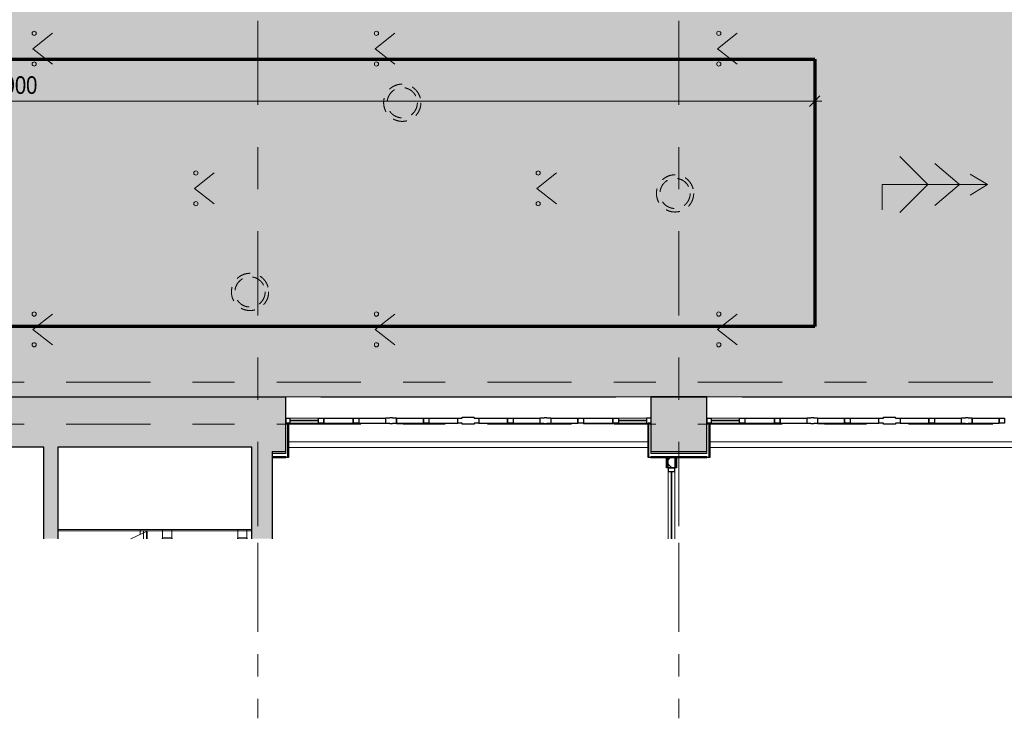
# Model space of a CAD drawing. Header units: millimetres. Extents: x -68595 to 26741, y -534 to 35396.
# Tile 140 of 172: x -40595 to -26570, y 18957 to 28911. Entities that reach past the tile are written whole.
import ezdxf

# ---------------------------------------------------------------- set-up
doc = ezdxf.new("R2010")
doc.units = ezdxf.units.MM
for name, pattern in [('Center', [2999.999912, 1200.000007, -599.999968, 599.999968, -599.999968]), ('Dash 2mm_1_5mm_', [350, 200, -150]), ('Grid Line', [2222.5, 1270, -317.5, 317.5, -317.5])]:
    doc.linetypes.add(name, pattern=pattern)
for name, color, linetype, lineweight, true_color in [('_ roheline pidev', 7, 'Continuous', 9, 0x008000), ('_SMA_ABI_kriipsj_sinine', 5, 'Dash 2mm_1_5mm_', 9, 0x0000ff), ('Cut Pattern-1', 9, 'Continuous', 18, 0x808080), ('Cut Pattern-4', 7, 'Continuous', 9, 0x787878), ('Grids-2', 7, 'Grid Line', 9, 0xaaaaaa), ('Grids-3', 7, 'Center', 9, 0xaaaaaa), ('SMA_kunstiasukoht', 7, 'Continuous', 70, 0x379bff), ('Stairs-2', 9, 'Continuous', 25, 0x808080), ('Walls-1', 7, 'Continuous', 25, 0x4d5448), ('Walls-2', 7, 'Continuous', 18, 0x4d5448)]:
    doc.layers.add(name, color=color, linetype=linetype, lineweight=lineweight, true_color=true_color)
for name, color, linetype, lineweight in [('_Above_ Outlines', 7, 'Continuous', 18), ('_Above_ Riser Lines', 7, 'Continuous', 18), ('_Above_ Top Rails', 7, 'Continuous', 9), ('Common Edges', 7, 'Continuous', 9), ('Curtain Panels-1', 7, 'Continuous', 18), ('Curtain Wall Mullions', 7, 'Continuous', 9), ('Curtain Wall Mullions-1', 7, 'Continuous', 25), ('Cut Marks', 7, 'Continuous', 18), ('Cut Pattern-3', 7, 'Continuous', 9), ('Dimensions', 7, 'Continuous', 9), ('Dimensions-100', 7, 'Continuous', 9), ('Outlines', 7, 'Continuous', 18), ('Riser Lines', 7, 'Continuous', 18), ('Stairs', 7, 'Continuous', 18), ('Stairs-1', 7, 'Continuous', 25), ('Top Rails', 7, 'Continuous', 9), ('Walls', 7, 'Continuous', 18), ('Walls-3', 7, 'Continuous', 25), ('Walls-4', 7, 'Continuous', 9), ('Windows', 7, 'Continuous', 9)]:
    doc.layers.add(name, color=color, linetype=linetype, lineweight=lineweight)
doc.layers.add('Detail Items-1', color=7, linetype='Continuous', lineweight=9, true_color=0xc2d3b4, transparency=0.6)
doc.styles.add('Swis721 Cn BT', font='swissc.ttf', dxfattribs={"height": 250})
doc.dimstyles.new('Diagonal_-_2_5mm', dxfattribs={"dimscale": 304.8, "dimtxt": 252.353483, "dimasz": 0.492126, "dimexe": 0.328084, "dimexo": 0.0625, "dimgap": 0.082021, "dimtad": 1, "dimdec": 0, "dimzin": 0, "dimdsep": 46, "dimtxsty": 'Swis721 Cn BT', "dimblk1": 'OBLIQUE', "dimblk2": 'OBLIQUE', "dimsah": 1, "dimcen": 0.09, "dimdle": 0.328084, "dimazin": 0, "dimtfac": 1, "dimtdec": 4, "dimtix": 1, "dimtmove": 0, "dimatfit": 3, "dimfxl": 0.328084, "dimfxlon": 1, "dimtvp": 1, "dimtolj": 1, "dimtzin": 0, "dimarcsym": 2})
pattern_1 = [(45, (-66814.584, -13241.826), (0, 49.497475), [35, -35])]

# ---------------------------------------------------------------- blocks, each defined once
blk = doc.blocks.new('trepitala_72 - trepitala_1-4087651-Sisehoov')
at = {"layer": 'Stairs-2'}
h = blk.add_hatch(color=256, dxfattribs=at)
h.paths.add_polyline_path([(-34757, 30106), (-34757, 30235), (-34763, 30235), (-34763, 30105), (-34757, 30105)])
h.paths.add_polyline_path([(-34757, 29035), (-34757, 29165), (-34763, 29165), (-34763, 29035)])
at = {"layer": 'Stairs'}
for p, q in [((-34890, 30235), (-34763, 30235)), ((-34763, 30105), (-34890, 30105)), ((-34890, 29165), (-34763, 29165)), ((-34763, 29035), (-34890, 29035))]:
    blk.add_line(p, q, dxfattribs=at)
at = {"layer": 'Stairs-1'}
for p, q in [((-34763, 30235), (-34757, 30235)), ((-34763, 30235), (-34763, 30105)), ((-34757, 30105), (-34763, 30105)), ((-34763, 29165), (-34757, 29165)), ((-34763, 29165), (-34763, 29035)), ((-34757, 29035), (-34763, 29035))]:
    blk.add_line(p, q, dxfattribs=at)
blk = doc.blocks.new('System Panel - Peegelaknad 6-16-4-16-4_ paneel-13544868-Sisehoov')
at = {"layer": 'Curtain Panels-1'}
for p, q in [((-200, 5), (200, 5)), ((-200, -5), (-200, 5)), ((200, -5), (200, 5)), ((200, -5), (-200, -5))]:
    blk.add_line(p, q, dxfattribs=at)
blk = doc.blocks.new('Klaasseina akna tüüp 6 - Aken_ klaas_ parem-12915665-Sisehoov')
at = {"layer": 'Windows'}
for p, q in [((-210, 48), (210, 48)), ((-210, 35), (-210, 48)), ((-210, 48), (-129, 48)), ((-210, 35), (-210, 48)), ((-129, 48), (-129, 35)), ((129, 48), (210, 48)), ((129, 35), (129, 48)), ((210, 48), (210, 35)), ((210, 48), (210, 35))]:
    blk.add_line(p, q, dxfattribs=at)
blk = doc.blocks.new('Klaasseina akna tüüp 6 - Aken_ klaas_ parem-12915666-Sisehoov')
at = {"layer": 'Windows'}
for p, q in [((-192, 48), (192, 48)), ((-192, 35), (-192, 48)), ((-192, 48), (-111, 48)), ((-192, 35), (-192, 48)), ((-111, 48), (-111, 35)), ((111, 48), (192, 48)), ((111, 35), (111, 48)), ((192, 48), (192, 40)), ((192, 48), (192, 40))]:
    blk.add_line(p, q, dxfattribs=at)
blk = doc.blocks.new('Klaasseina akna tüüp 1 - Aken_ klaas_ vasak-12921800-Sisehoov')
at = {"layer": 'Windows'}
for p, q in [((-192, 48), (192, 48)), ((-192, 40), (-192, 48)), ((-192, 48), (-111, 48)), ((-192, 40), (-192, 48)), ((-111, 48), (-111, 35)), ((111, 48), (192, 48)), ((111, 35), (111, 48)), ((192, 48), (192, 35)), ((192, 48), (192, 35))]:
    blk.add_line(p, q, dxfattribs=at)
blk = doc.blocks.new('Rectangular Mullion - NEW 80x70mm-10507957-Sisehoov')
at = {"layer": 'Curtain Wall Mullions-1'}
for p, q in [((40, 35), (-40, 35)), ((-40, 35), (-40, -35)), ((40, 35), (40, -35)), ((-40, -35), (40, -35))]:
    blk.add_line(p, q, dxfattribs=at)
blk = doc.blocks.new('Rectangular Mullion - NEW 150x90mm-10507958-Sisehoov')
at = {"layer": 'Curtain Wall Mullions-1'}
for p, q in [((-20, 40), (-75, 40)), ((-75, 40), (-75, -40)), ((20, 45), (-20, 45)), ((-20, 40), (-20, 45)), ((20, 40), (20, 45)), ((75, 40), (20, 40)), ((75, -40), (75, 40)), ((-75, -40), (-20, -40)), ((-20, -40), (-20, -45)), ((-20, -45), (20, -45)), ((20, -45), (20, -40)), ((20, -40), (75, -40))]:
    blk.add_line(p, q, dxfattribs=at)
blk = doc.blocks.new('Rectangular Mullion - NEW 80x70mm-10507960-Sisehoov')
at = {"layer": 'Curtain Wall Mullions-1'}
for p, q in [((40, 35), (-40, 35)), ((-40, 35), (-40, -35)), ((40, 35), (40, -35)), ((-40, -35), (40, -35))]:
    blk.add_line(p, q, dxfattribs=at)
blk = doc.blocks.new('Rectangular Mullion - NEW 300x100mm-10507961-Sisehoov')
at = {"layer": 'Curtain Wall Mullions-1'}
for p, q in [((-85, 35), (-150, 35)), ((-150, 35), (-150, -35)), ((85, 50), (-85, 50)), ((-85, 35), (-85, 50)), ((85, 35), (85, 50)), ((150, 35), (85, 35)), ((150, -35), (150, 35)), ((-150, -35), (-85, -35)), ((-85, -35), (-85, -50)), ((-85, -50), (85, -50)), ((85, -50), (85, -35)), ((85, -35), (150, -35))]:
    blk.add_line(p, q, dxfattribs=at)
blk = doc.blocks.new('Rectangular Mullion - NEW 80x70mm-10507963-Sisehoov')
at = {"layer": 'Curtain Wall Mullions-1'}
for p, q in [((40, 35), (-40, 35)), ((-40, 35), (-40, -35)), ((40, 35), (40, -35)), ((-40, -35), (40, -35))]:
    blk.add_line(p, q, dxfattribs=at)
blk = doc.blocks.new('Rectangular Mullion - NEW 150x90mm-10507964-Sisehoov')
at = {"layer": 'Curtain Wall Mullions-1'}
for p, q in [((-20, 40), (-75, 40)), ((-75, 40), (-75, -40)), ((20, 45), (-20, 45)), ((-20, 40), (-20, 45)), ((20, 40), (20, 45)), ((75, 40), (20, 40)), ((75, -40), (75, 40)), ((-75, -40), (-20, -40)), ((-20, -40), (-20, -45)), ((-20, -45), (20, -45)), ((20, -45), (20, -40)), ((20, -40), (75, -40))]:
    blk.add_line(p, q, dxfattribs=at)
blk = doc.blocks.new('Rectangular Mullion - NEW 80x70mm-10507965-Sisehoov')
at = {"layer": 'Curtain Wall Mullions-1'}
for p, q in [((40, 35), (-40, 35)), ((-40, 35), (-40, -35)), ((40, 35), (40, -35)), ((-40, -35), (40, -35))]:
    blk.add_line(p, q, dxfattribs=at)
blk = doc.blocks.new('Rectangular Mullion - NEW 80x70mm-10507966-Sisehoov')
at = {"layer": 'Curtain Wall Mullions-1'}
for p, q in [((40, 35), (-40, 35)), ((-40, 35), (-40, -35)), ((40, 35), (40, -35)), ((-40, -35), (40, -35))]:
    blk.add_line(p, q, dxfattribs=at)
blk = doc.blocks.new('Rectangular Mullion - NEW 80x70mm-10507968-Sisehoov')
at = {"layer": 'Curtain Wall Mullions-1'}
for p, q in [((-21030, 23233), (-21030, 23163)), ((-21030, 23233), (-20645, 23233)), ((-21030, 23163), (-20645, 23163)), ((-20645, 23163), (-20645, 23233))]:
    blk.add_line(p, q, dxfattribs=at)
blk = doc.blocks.new('Rectangular Mullion - NEW 80x70mm-10507969-Sisehoov')
at = {"layer": 'Curtain Wall Mullions-1'}
for p, q in [((-22055, 23233), (-22055, 23163)), ((-22055, 23233), (-21645, 23233)), ((-22055, 23163), (-21645, 23163)), ((-21645, 23163), (-21645, 23233))]:
    blk.add_line(p, q, dxfattribs=at)
blk = doc.blocks.new('Rectangular Mullion - NEW 80x70mm-10507967-Sisehoov')
at = {"layer": 'Curtain Wall Mullions-1'}
for p, q in [((-20565, 23233), (-20565, 23163)), ((-20565, 23233), (-20145, 23233)), ((-20565, 23163), (-20145, 23163)), ((-20145, 23163), (-20145, 23233))]:
    blk.add_line(p, q, dxfattribs=at)
blk = doc.blocks.new('Rectangular Mullion - NEW 60x70mm-10507972-Sisehoov')
at = {"layer": 'Curtain Wall Mullions'}
for p, q in [((-24745, 23233), (-24345, 23233)), ((-24745, 23163), (-24345, 23163))]:
    blk.add_line(p, q, dxfattribs=at)
blk = doc.blocks.new('Rectangular Mullion - NEW 60x70mm-10507979-Sisehoov')
at = {"layer": 'Curtain Wall Mullions-1'}
for p, q in [((0, 35), (-60, 35)), ((-60, 35), (-60, -35)), ((0, 35), (0, -35)), ((-60, -35), (0, -35))]:
    blk.add_line(p, q, dxfattribs=at)
blk = doc.blocks.new('System Panel - Peegelaknad 6-16-4-16-4_ paneel-13544866-Sisehoov')
at = {"layer": 'Curtain Panels-1'}
for p, q in [((-200, 5), (200, 5)), ((-200, -5), (-200, 5)), ((200, -5), (200, 5)), ((200, -5), (-200, -5))]:
    blk.add_line(p, q, dxfattribs=at)
blk = doc.blocks.new('Klaasseina akna tüüp 1 - Aken_ klaas_ vasak-12921801-Sisehoov')
at = {"layer": 'Windows'}
for p, q in [((-210, 48), (210, 48)), ((-210, 35), (-210, 48)), ((-210, 48), (-129, 48)), ((-210, 35), (-210, 48)), ((-129, 48), (-129, 35)), ((129, 48), (210, 48)), ((129, 35), (129, 48)), ((210, 48), (210, 35)), ((210, 48), (210, 35))]:
    blk.add_line(p, q, dxfattribs=at)
blk = doc.blocks.new('Rectangular Mullion - NEW 80x70mm-10507955-Sisehoov')
at = {"layer": 'Curtain Wall Mullions-1'}
for p, q in [((40, 35), (-40, 35)), ((-40, 35), (-40, -35)), ((40, 35), (40, -35)), ((-40, -35), (40, -35))]:
    blk.add_line(p, q, dxfattribs=at)
blk = doc.blocks.new('Rectangular Mullion - NEW 60x70mm-10507974-Sisehoov')
at = {"layer": 'Curtain Wall Mullions'}
for p, q in [((-20065, 23233), (-19665, 23233)), ((-20065, 23163), (-19665, 23163))]:
    blk.add_line(p, q, dxfattribs=at)
blk = doc.blocks.new('Rectangular Mullion - NEW 60x70mm-10507982-Sisehoov')
at = {"layer": 'Curtain Wall Mullions-1'}
for p, q in [((0, 35), (-60, 35)), ((-60, 35), (-60, -35)), ((0, 35), (0, -35)), ((-60, -35), (0, -35))]:
    blk.add_line(p, q, dxfattribs=at)
blk = doc.blocks.new('Top Rail Type - Top Rail_Internal_-13186461-Sisehoov')
at = {"layer": '_Above_ Top Rails'}
for p, q in [((-34870, 28765), (-34870, 28805)), ((-34861, 28805), (-34870, 28805)), ((-34843, 28765), (-34870, 28765))]:
    blk.add_line(p, q, dxfattribs=at)
at = {"layer": 'Top Rails'}
for p, q in [((-34861, 28805), (-34843, 28765)), ((-34757, 28805), (-34861, 28805)), ((-34757, 28765), (-34843, 28765))]:
    blk.add_line(p, q, dxfattribs=at)
blk = doc.blocks.new('System Panel - VLS Klaas KAR_LAM 6_1_6-16109343-Sisehoov')
at = {"layer": 'Curtain Panels-1'}
for p, q in [((-397.75, 6.5), (397.75, 6.5)), ((-397.75, -6.5), (-397.75, 6.5)), ((397.75, -6.5), (397.75, 6.5)), ((397.75, -6.5), (-397.75, -6.5))]:
    blk.add_line(p, q, dxfattribs=at)
blk = doc.blocks.new('Rectangular Mullion - 50mm x 92mm-16109341-Sisehoov')
at = {"layer": 'Curtain Wall Mullions'}
for p, q in [((-31356, 21678), (-31356, 22474)), ((-31264, 21678), (-31264, 22474))]:
    blk.add_line(p, q, dxfattribs=at)
blk = doc.blocks.new('Rectangular Mullion - 50mm x 92mm-V84-Sisehoov')
at = {"layer": 'Curtain Wall Mullions-1'}
for p, q in [((0, 46), (-50, 46)), ((-50, 46), (-50, -46)), ((0, 46), (0, -46)), ((-50, -46), (0, -46))]:
    blk.add_line(p, q, dxfattribs=at)
blk = doc.blocks.new('System Panel - VLS Klaas KAR_LAM 6_1_6-13286366-Sisehoov')
at = {"layer": 'Curtain Panels-1'}
for p, q in [((-540, 6), (-377, 6)), ((-540, -7), (-540, 6)), ((-377, -7), (-540, -7))]:
    blk.add_line(p, q, dxfattribs=at)
blk = doc.blocks.new('Rectangular Mullion - 50mm x 92mm-13286364-Sisehoov')
at = {"layer": 'Curtain Wall Mullions'}
for p, q in [((-31356, 21515), (-31356, 21678)), ((-31264, 21515), (-31264, 21678))]:
    blk.add_line(p, q, dxfattribs=at)
blk = doc.blocks.new('DIMBLOCK38-Sisehoov')
at = {"layer": 'Dimensions-100'}
for p, q in [((-52170, 27649), (-52170, 27849)), ((-29270, 27649), (-29270, 27849)), ((-29170, 27749), (-52270, 27749)), ((-52170, 27749), (-52170, 27649)), ((-29270, 27749), (-29270, 27649))]:
    blk.add_line(p, q, dxfattribs=at)
at = {"layer": 'Dimensions-100', "lineweight": 35}
for p, q in [((-52170, 27749), (-52095, 27824)), ((-29270, 27749), (-29195, 27824)), ((-52170, 27749), (-52245, 27674)), ((-29270, 27749), (-29345, 27674))]:
    blk.add_line(p, q, dxfattribs=at)
at = {"layer": 'Dimensions-100', "color": 0, "insert": (-41140, 28104), "char_height": 250, "width": 1009.41, "attachment_point": 1, "line_spacing_factor": 0.961347, "style": 'Swis721 Cn BT'}
blk.add_mtext('22900', dxfattribs=at)
blk = doc.blocks.new('_Oblique')
at = {"color": 0, "linetype": 'ByBlock', "lineweight": -2}
blk.add_line((-0.5, -0.5), (0.5, 0.5), dxfattribs=at)

msp = doc.modelspace()

# ---------------------------------------------------------------- hatches: boundary and pattern name
at = {"layer": 'Cut Pattern-1'}
for points in [[(-40233.8, 22818.2), (-37289.6, 22818.2), (-37289.6, 23538.2), (-43279.6, 23538.2), (-43279.6, 22818.2), (-40249.6, 22818.2)], [(-40049.6, 21515.4), (-40049.6, 22818.2), (-40249.6, 22818.2), (-40249.6, 21515.4)], [(-37289.6, 21515.4), (-36999.6, 21515.4), (-36999.6, 22758.2), (-37289.6, 22758.2)]]:
    msp.add_hatch(color=256, dxfattribs=at).paths.add_polyline_path(points)
h = msp.add_hatch(color=256, dxfattribs=at)
h.paths.add_polyline_path([(-30804.6, 22758.2), (-30804.6, 23538.2), (-31604.6, 23538.2), (-31604.6, 22758.2)])
h.paths.add_polyline_path([(-36999.6, 22758.2), (-36804.6, 22758.2), (-36804.6, 23538.2), (-37289.6, 23538.2), (-37289.6, 22758.2), (-37178.4, 22758.2)])
h.paths.add_polyline_path([(-24804.6, 22758.2), (-24804.6, 23538.2), (-25604.6, 23538.2), (-25604.6, 22758.2), (-24956.7, 22758.2)])
h.paths.add_polyline_path([(-18814.6, 22758.2), (-18814.6, 23538.2), (-19604.6, 23538.2), (-19604.6, 22758.2), (-18845.9, 22758.2)])
h = msp.add_hatch(color=256, dxfattribs=at)
h.paths.add_polyline_path([(-36804.6, 23538.2), (-36804.6, 23538.3), (-36999.6, 23538.2)])
h.paths.add_polyline_path([(-32104.6, 23538.2), (-32104.6, 23538.3), (-32813.5, 23538.2)])
at = {"layer": 'Cut Pattern-3'}
h = msp.add_hatch(dxfattribs=at)
h.set_pattern_fill('FP_1', color=256, style=0, pattern_type=2)
h.set_pattern_definition(pattern_1)
h.paths.add_polyline_path([(-36765.1, 22673.7), (-36765.1, 23163.2), (-36777.6, 23163.2), (-36777.6, 22673.7)])
h = msp.add_hatch(dxfattribs=at)
h.set_pattern_fill('FP_1', color=256, style=0, pattern_type=2)
h.set_pattern_definition(pattern_1)
h.paths.add_polyline_path([(-30765.1, 22673.7), (-30765.1, 23163.2), (-30777.6, 23163.2), (-30777.6, 22673.7)])
h = msp.add_hatch(dxfattribs=at)
h.set_pattern_fill('FP_3', color=256, style=0, pattern_type=2)
h.set_pattern_definition([(0, (-66814.58, -13241.83), (140.625, 81.19), [93.75, -187.5]), (120, (-66814.58, -13241.83), (-140.6251, 81.18982), [93.75, -187.5]), (60, (-66814.58, -13241.83), (-0.0001, 162.37982), [0, -187.5, 93.75, 0])])
h.paths.add_polyline_path([(-30804.6, 22728.2), (-30804.6, 22758.2), (-31604.6, 22758.2), (-31604.6, 22728.2)])
h.paths.add_polyline_path([(-36804.6, 22728.2), (-36804.6, 22758.2), (-36999.6, 22758.2), (-36999.6, 22728.2)])
h.paths.add_polyline_path([(-19604.6, 22728.2), (-19514.6, 22728.2), (-19514.6, 22758.2), (-19604.6, 22758.2)])
h.paths.add_polyline_path([(-25604.6, 22728.2), (-25364.6, 22728.2), (-25364.6, 22758.2), (-25604.6, 22758.2)])
h.paths.add_polyline_path([(-24804.6, 22728.2), (-24804.6, 22758.2), (-25244.6, 22758.2), (-25244.6, 22728.2), (-24956.7, 22728.2)])
h = msp.add_hatch(dxfattribs=at)
h.set_pattern_fill('FP_1', color=256, style=0, pattern_type=2)
h.set_pattern_definition(pattern_1)
h.paths.add_polyline_path([(-31369.8, 22523.7), (-31369.8, 22673.7), (-31382.3, 22673.7), (-31382.3, 22523.7)])
h = msp.add_hatch(dxfattribs=at)
h.set_pattern_fill('FP_1', color=256, style=0, pattern_type=2)
h.set_pattern_definition(pattern_1)
h.paths.add_polyline_path([(-31357.3, 22523.7), (-31357.3, 22673.7), (-31369.8, 22673.7), (-31369.8, 22523.7)])
h = msp.add_hatch(dxfattribs=at)
h.set_pattern_fill('FP_1', color=256, style=0, pattern_type=2)
h.set_pattern_definition(pattern_1)
h.paths.add_polyline_path([(-31249.8, 22523.7), (-31249.8, 22673.7), (-31262.3, 22673.7), (-31262.3, 22523.7)])
at = {"layer": 'Cut Pattern-4'}
h = msp.add_hatch(dxfattribs=at)
h.set_pattern_fill('FP_2', color=256, style=0, pattern_type=2)
h.set_pattern_definition([(45, (-66814.58, -13241.83), (-106.066, 106.066), []), (135, (-66814.58, -13241.83), (-106.066, -106.066), [])])
h.paths.add_polyline_path([(-31262.3, 22523.7), (-31262.3, 22673.7), (-31357.3, 22673.7), (-31357.3, 22523.7)])
at = {"layer": 'Detail Items-1'}
msp.add_hatch(color=256, dxfattribs=at).paths.add_polyline_path([(-66798.6, 23538.2), (-21407.6, 23538.2), (-20778.3, 25653.7), (-23877.2, 27988.9), (-23877.2, 29348.2), (-52913.6, 29348.2), (-52926.5, 28355.7), (-56372.2, 23783.1), (-59983.4, 25588.8), (-63355.4, 26921.6), (-64518.8, 26921.6), (-66798.6, 25687.2), (-66798.6, 24095.9)])

# ---------------------------------------------------------------- linework, layer by layer
at = {"layer": '_ roheline pidev'}
for p, q in [((-40408.4, 28497.4), (-40128.4, 28716.2)), ((-35532.5, 28497.4), (-35252.5, 28716.2)), ((-30656.5, 28497.4), (-30376.5, 28716.2)), ((-40408.4, 28497.4), (-40128.4, 28278.7)), ((-35532.5, 28497.4), (-35252.5, 28278.7)), ((-30656.5, 28497.4), (-30376.5, 28278.7)), ((-27657.4, 26561.5), (-28057.4, 26961.5)), ((-27207.4, 26561.5), (-27557.4, 26861.5)), ((-38105.4, 26507.7), (-37825.4, 26726.4)), ((-33229.5, 26507.7), (-32949.5, 26726.4)), ((-26807.4, 26561.5), (-27057.4, 26711.5)), ((-38105.4, 26507.7), (-37825.4, 26288.9)), ((-33229.5, 26507.7), (-32949.5, 26288.9)), ((-28307.4, 26561.5), (-26807.4, 26561.5)), ((-28307.4, 26201.5), (-28307.4, 26561.5)), ((-28057.4, 26161.5), (-27657.4, 26561.5)), ((-27557.4, 26261.5), (-27207.4, 26561.5)), ((-27057.4, 26411.5), (-26807.4, 26561.5)), ((-40408.4, 24497.4), (-40128.4, 24716.2)), ((-35532.5, 24497.4), (-35252.5, 24716.2)), ((-30656.5, 24497.4), (-30376.5, 24716.2)), ((-40408.4, 24497.4), (-40128.4, 24278.7)), ((-35532.5, 24497.4), (-35252.5, 24278.7)), ((-30656.5, 24497.4), (-30376.5, 24278.7))]:
    msp.add_line(p, q, dxfattribs=at)
for centre in [(-40388.4, 28716.2), (-35512.5, 28716.2), (-30636.5, 28716.2), (-40388.4, 28278.7), (-35512.5, 28278.7), (-30636.5, 28278.7), (-38085.4, 26726.4), (-33209.5, 26726.4), (-38085.4, 26288.9), (-33209.5, 26288.9), (-40388.4, 24716.2), (-35512.5, 24716.2), (-30636.5, 24716.2), (-40388.4, 24278.7), (-35512.5, 24278.7), (-30636.5, 24278.7)]:
    msp.add_circle(centre, 30, dxfattribs=at)
at = {"layer": '_Above_ Outlines'}
for p, q in [((-40049.6, 22818.2), (-40049.6, 21628.2)), ((-37289.6, 22818.2), (-40049.6, 22818.2)), ((-37289.6, 21628.2), (-37289.6, 22818.2)), ((-40049.6, 21628.2), (-38779.6, 21628.2)), ((-40049.6, 21564.1), (-40049.6, 21628.2)), ((-38779.6, 21628.2), (-37289.6, 21628.2)), ((-38779.6, 21624.3), (-38779.6, 21628.2))]:
    msp.add_line(p, q, dxfattribs=at)
at = {"layer": '_Above_ Riser Lines'}
msp.add_line((-40049.6, 21628.2), (-38779.6, 21628.2), dxfattribs=at)
at = {"layer": '_SMA_ABI_kriipsj_sinine'}
for centre, radius in [((-35145.2, 27727.2), 265.2), ((-35145.2, 27727.2), 215.2), ((-31259.2, 26435.6), 265.2), ((-31259.2, 26435.6), 215.2), ((-37313.5, 25032), 265.2), ((-37313.5, 25032), 215.2)]:
    msp.add_circle(centre, radius, dxfattribs=at)
at = {"layer": 'Common Edges'}
for p, q in [((-36777.6, 23163.2), (-36777.6, 22673.7)), ((-31631.6, 23163.2), (-31631.6, 22673.7)), ((-30777.6, 23163.2), (-30777.6, 22673.7)), ((-36999.6, 22728.2), (-36804.6, 22728.2)), ((-36804.6, 22728.2), (-36804.6, 22758.2)), ((-31604.6, 22758.2), (-31604.6, 22728.2)), ((-31604.6, 22728.2), (-30804.6, 22728.2)), ((-30804.6, 22728.2), (-30804.6, 22758.2)), ((-36999.6, 22686.2), (-36804.6, 22686.2)), ((-36804.6, 22673.7), (-36804.6, 22686.2)), ((-31604.6, 22686.2), (-31604.6, 22673.7)), ((-31604.6, 22686.2), (-30804.6, 22686.2)), ((-31369.8, 22673.7), (-31369.8, 22523.7)), ((-31357.3, 22673.7), (-31357.3, 22523.7)), ((-31262.3, 22673.7), (-31262.3, 22523.7)), ((-31249.8, 22673.7), (-31249.8, 22523.7)), ((-30804.6, 22673.7), (-30804.6, 22686.2))]:
    msp.add_line(p, q, dxfattribs=at)
at = {"layer": 'Cut Marks'}
for p, q in [((-38829.6, 21601), (-39013.1, 21515.4)), ((-38779.6, 21624.3), (-38789.6, 21619.6))]:
    msp.add_line(p, q, dxfattribs=at)
at = {"layer": 'Grids-2'}
for p, q in [((-37204.6, 21456.8), (-37204.6, 18956.8)), ((-31204.6, 21456.8), (-31204.6, 18956.8))]:
    msp.add_line(p, q, dxfattribs=at)
at = {"layer": 'Grids-3'}
for p, q in [((-37204.6, 31895.9), (-37204.6, 21456.8)), ((-31204.6, 31895.9), (-31204.6, 21456.8)), ((-14733.1, 23748.2), (-63824.6, 23748.2)), ((-14733.1, 23148.2), (-65094.6, 23148.2))]:
    msp.add_line(p, q, dxfattribs=at)
at = {"layer": 'Outlines'}
for p, q in [((-40049.6, 21648.2), (-38879.6, 21648.2)), ((-38879.6, 21648.2), (-37289.6, 21648.2)), ((-38879.6, 21577.6), (-38879.6, 21648.2)), ((-38779.6, 21515.4), (-38779.6, 21624.3))]:
    msp.add_line(p, q, dxfattribs=at)
at = {"layer": 'Riser Lines'}
msp.add_line((-40049.6, 21648.2), (-38879.6, 21648.2), dxfattribs=at)
at = {"layer": 'SMA_kunstiasukoht'}
for p, q in [((-52169.6, 28348.2), (-29269.6, 28348.2)), ((-29269.6, 28348.2), (-29269.6, 24538.2)), ((-29269.6, 24538.2), (-52169.6, 24538.2))]:
    msp.add_line(p, q, dxfattribs=at)
at = {"layer": 'Walls'}
for p, q in [((-36765.1, 22898.2), (-31644.1, 22898.2)), ((-30765.1, 22898.2), (-25644.1, 22898.2))]:
    msp.add_line(p, q, dxfattribs=at)
at = {"layer": 'Walls-1'}
for p, q in [((-43604.6, 23538.3), (-36804.6, 23538.3)), ((-43279.6, 23538.2), (-36804.6, 23538.2)), ((-36304.6, 23538.3), (-32104.6, 23538.3)), ((-36304.6, 23538.3), (-36304.6, 23538.2)), ((-32104.6, 23538.3), (-32104.6, 23538.2)), ((-31604.6, 23538.3), (-30804.6, 23538.3)), ((-31604.6, 23538.3), (-31604.6, 23538.2)), ((-30804.6, 23538.2), (-31604.6, 23538.2)), ((-30304.6, 23538.3), (-26104.6, 23538.3)), ((-30304.6, 23538.3), (-30304.6, 23538.2))]:
    msp.add_line(p, q, dxfattribs=at)
at = {"layer": 'Walls-2'}
for p, q in [((-36804.6, 23538.2), (-31604.6, 23538.2)), ((-30804.6, 23538.2), (-25604.6, 23538.2))]:
    msp.add_line(p, q, dxfattribs=at)
at = {"layer": 'Walls-3'}
for p, q in [((-36804.6, 22758.2), (-36804.6, 23538.3)), ((-31604.6, 23538.2), (-31604.6, 22758.2)), ((-30804.6, 22758.2), (-30804.6, 23538.3)), ((-36765.1, 23163.2), (-36804.6, 23163.2)), ((-36765.1, 23163.2), (-36765.1, 22673.7)), ((-31644.1, 22673.7), (-31644.1, 23163.2)), ((-31604.6, 23163.2), (-31644.1, 23163.2)), ((-30765.1, 23163.2), (-30804.6, 23163.2)), ((-30765.1, 23163.2), (-30765.1, 22673.7)), ((-40249.6, 22818.2), (-40874.6, 22818.2)), ((-40249.6, 21515.4), (-40249.6, 22818.2)), ((-37289.6, 22818.2), (-40049.6, 22818.2)), ((-40049.6, 22818.2), (-40049.6, 21515.4)), ((-37289.6, 21515.4), (-37289.6, 22818.2)), ((-36999.6, 22758.2), (-36804.6, 22758.2)), ((-36999.6, 22758.2), (-36999.6, 21515.4)), ((-31604.6, 22758.2), (-30804.6, 22758.2)), ((-36999.6, 22673.7), (-36804.6, 22673.7)), ((-36765.1, 22673.7), (-36804.6, 22673.7)), ((-31604.6, 22673.7), (-31644.1, 22673.7)), ((-31604.6, 22673.7), (-30804.6, 22673.7)), ((-31382.3, 22523.7), (-31382.3, 22673.7)), ((-31237.3, 22673.7), (-31237.3, 22523.7)), ((-30765.1, 22673.7), (-30804.6, 22673.7)), ((-31237.3, 22523.7), (-31382.3, 22523.7))]:
    msp.add_line(p, q, dxfattribs=at)
at = {"layer": 'Walls-4'}
for p, q in [((-31644.1, 22813.7), (-36765.1, 22813.7)), ((-25644.1, 22813.7), (-30765.1, 22813.7))]:
    msp.add_line(p, q, dxfattribs=at)

# ---------------------------------------------------------------- block references
at = {"layer": 'Curtain Panels-1'}
for name, p, rotation in [('System Panel - Peegelaknad 6-16-4-16-4_ paneel-13544868-Sisehoov', (-36544.6, 23198.2), 180), ('System Panel - Peegelaknad 6-16-4-16-4_ paneel-13544866-Sisehoov', (-31864.6, 23198.2), 180), ('System Panel - Peegelaknad 6-16-4-16-4_ paneel-13544868-Sisehoov', (-30544.6, 23198.2), 180), ('System Panel - VLS Klaas KAR_LAM 6_1_6-16109343-Sisehoov', (-31309.8, 22075.9), 269.9999999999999), ('System Panel - VLS Klaas KAR_LAM 6_1_6-13286366-Sisehoov', (-31309.8, 21138.2), 269.9999999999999)]:
    msp.add_blockref(name, p, dxfattribs=dict(at, rotation=rotation))
at = {"layer": 'Curtain Wall Mullions'}
for name, p in [('Rectangular Mullion - NEW 60x70mm-10507972-Sisehoov', (-12000, 0)), ('Rectangular Mullion - NEW 60x70mm-10507974-Sisehoov', (-12000, 0)), ('Rectangular Mullion - NEW 60x70mm-10507982-Sisehoov', (-31604.6, 23198.2)), ('Rectangular Mullion - NEW 60x70mm-10507972-Sisehoov', (-6000, 0)), ('Rectangular Mullion - 50mm x 92mm-16109341-Sisehoov', (0, 0)), ('Rectangular Mullion - 50mm x 92mm-13286364-Sisehoov', (0, 0))]:
    msp.add_blockref(name, p, dxfattribs=at)
at = {"layer": 'Curtain Wall Mullions', "rotation": 89.99999999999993}
msp.add_blockref('Rectangular Mullion - 50mm x 92mm-V84-Sisehoov', (-31309.8, 22523.7), dxfattribs=at)
at = {"layer": 'Curtain Wall Mullions-1', "extrusion": (0, 0, -1)}
for name, p in [('Rectangular Mullion - NEW 60x70mm-10507979-Sisehoov', (36804.6, 23198.2)), ('Rectangular Mullion - NEW 80x70mm-10507966-Sisehoov', (36304.6, 23198.2)), ('Rectangular Mullion - NEW 80x70mm-10507965-Sisehoov', (35804.6, 23198.2)), ('Rectangular Mullion - NEW 150x90mm-10507964-Sisehoov', (35304.6, 23198.2)), ('Rectangular Mullion - NEW 80x70mm-10507963-Sisehoov', (34804.6, 23198.2)), ('Rectangular Mullion - NEW 300x100mm-10507961-Sisehoov', (34204.6, 23198.2)), ('Rectangular Mullion - NEW 80x70mm-10507960-Sisehoov', (33604.6, 23198.2)), ('Rectangular Mullion - NEW 150x90mm-10507958-Sisehoov', (33104.6, 23198.2)), ('Rectangular Mullion - NEW 80x70mm-10507957-Sisehoov', (32604.6, 23198.2)), ('Rectangular Mullion - NEW 80x70mm-10507955-Sisehoov', (32104.6, 23198.2)), ('Rectangular Mullion - NEW 60x70mm-10507979-Sisehoov', (30804.6, 23198.2)), ('Rectangular Mullion - NEW 80x70mm-10507966-Sisehoov', (30304.6, 23198.2)), ('Rectangular Mullion - NEW 80x70mm-10507965-Sisehoov', (29804.6, 23198.2)), ('Rectangular Mullion - NEW 150x90mm-10507964-Sisehoov', (29304.6, 23198.2)), ('Rectangular Mullion - NEW 80x70mm-10507963-Sisehoov', (28804.6, 23198.2)), ('Rectangular Mullion - NEW 300x100mm-10507961-Sisehoov', (28204.6, 23198.2)), ('Rectangular Mullion - NEW 80x70mm-10507960-Sisehoov', (27604.6, 23198.2)), ('Rectangular Mullion - NEW 150x90mm-10507958-Sisehoov', (27104.6, 23198.2)), ('Rectangular Mullion - NEW 80x70mm-10507957-Sisehoov', (26604.6, 23198.2))]:
    msp.add_blockref(name, p, dxfattribs=at)
at = {"layer": 'Curtain Wall Mullions-1'}
for name, p in [('Rectangular Mullion - NEW 80x70mm-10507967-Sisehoov', (-15700, 0)), ('Rectangular Mullion - NEW 80x70mm-10507968-Sisehoov', (-14735, 0)), ('Rectangular Mullion - NEW 80x70mm-10507968-Sisehoov', (-14200, 0)), ('Rectangular Mullion - NEW 80x70mm-10507969-Sisehoov', (-12710, 0)), ('Rectangular Mullion - NEW 80x70mm-10507969-Sisehoov', (-12000, 0)), ('Rectangular Mullion - NEW 80x70mm-10507968-Sisehoov', (-12535, 0)), ('Rectangular Mullion - NEW 80x70mm-10507968-Sisehoov', (-12000, 0)), ('Rectangular Mullion - NEW 80x70mm-10507967-Sisehoov', (-12000, 0)), ('Rectangular Mullion - NEW 80x70mm-10507967-Sisehoov', (-9700, 0)), ('Rectangular Mullion - NEW 80x70mm-10507968-Sisehoov', (-8735, 0)), ('Rectangular Mullion - NEW 80x70mm-10507968-Sisehoov', (-8200, 0)), ('Rectangular Mullion - NEW 80x70mm-10507969-Sisehoov', (-6710, 0)), ('Rectangular Mullion - NEW 80x70mm-10507969-Sisehoov', (-6000, 0)), ('Rectangular Mullion - NEW 80x70mm-10507968-Sisehoov', (-6535, 0)), ('Rectangular Mullion - NEW 80x70mm-10507968-Sisehoov', (-6000, 0))]:
    msp.add_blockref(name, p, dxfattribs=at)
at = {"layer": 'Stairs-1', "rotation": 270.0000000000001}
msp.add_blockref('trepitala_72 - trepitala_1-4087651-Sisehoov', (-67594.6, -13241.8), dxfattribs=at)
at = {"layer": 'Top Rails', "rotation": 270.0000000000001}
msp.add_blockref('Top Rail Type - Top Rail_Internal_-13186461-Sisehoov', (-67594.6, -13241.8), dxfattribs=at)
at = {"layer": 'Windows', "rotation": 180}
for name, p in [('Klaasseina akna tüüp 6 - Aken_ klaas_ parem-12915665-Sisehoov', (-36054.6, 23198.2)), ('Klaasseina akna tüüp 6 - Aken_ klaas_ parem-12915666-Sisehoov', (-35037.1, 23198.2)), ('Klaasseina akna tüüp 1 - Aken_ klaas_ vasak-12921800-Sisehoov', (-33372.1, 23198.2)), ('Klaasseina akna tüüp 1 - Aken_ klaas_ vasak-12921801-Sisehoov', (-32354.6, 23198.2)), ('Klaasseina akna tüüp 6 - Aken_ klaas_ parem-12915665-Sisehoov', (-30054.6, 23198.2)), ('Klaasseina akna tüüp 6 - Aken_ klaas_ parem-12915666-Sisehoov', (-29037.1, 23198.2)), ('Klaasseina akna tüüp 1 - Aken_ klaas_ vasak-12921800-Sisehoov', (-27372.1, 23198.2))]:
    msp.add_blockref(name, p, dxfattribs=at)

# ---------------------------------------------------------------- dimensions: what is measured, and where the dimension line sits
at = {"layer": 'Dimensions'}
dim = msp.add_linear_dim(base=(-52169.6, 27748.8), p1=(-29269.6, 27648.8), p2=(-52169.6, 27648.8), angle=0, dimstyle='Diagonal_-_2_5mm', override={"dimpost": '<>', "dimfxl": 22900}, dxfattribs=at)
dim.commit()
dim.dimension.update_dxf_attribs({"geometry": 'DIMBLOCK38-Sisehoov', "text_midpoint": (-40719.6, 27902.3)})

doc.saveas('drawing.dxf')
